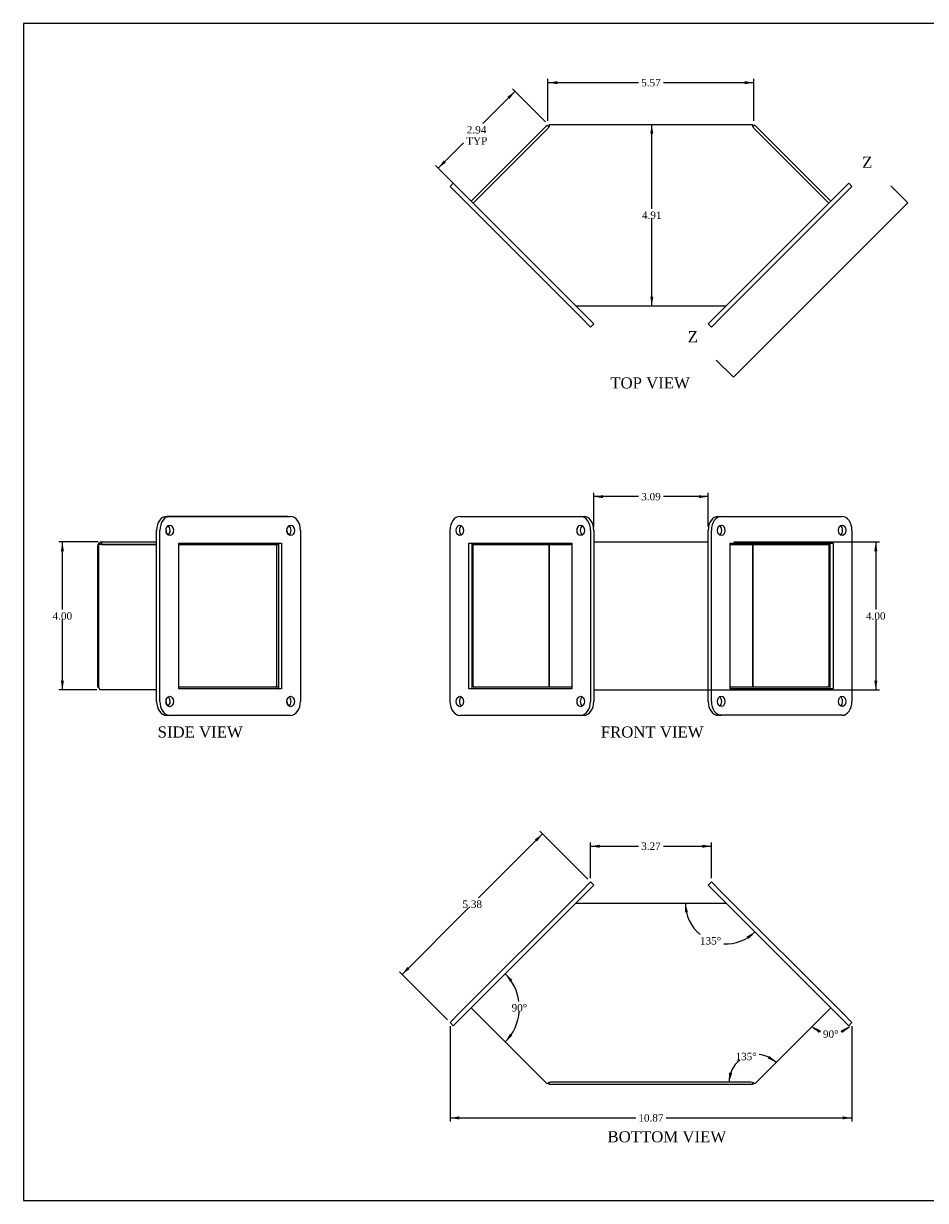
# Model space of a CAD drawing. Header units: inches. Extents: x 0.1 to 47.9, y -0.3 to 31.9.
# Tile 1 of 3: x 0.1 to 24.5, y 0.1 to 31.9. Entities that reach past the tile are written whole.
import ezdxf
from ezdxf.enums import TextEntityAlignment as Align
from ezdxf.lldxf.tags import DXFTag

# ---------------------------------------------------------------- set-up
doc = ezdxf.new("R2010")
doc.units = ezdxf.units.IN
doc.header["$MEASUREMENT"] = 0
for name, color, linetype in [('COM53003', 7, 'Continuous'), ('Default', 7, 'Continuous'), ('FLA00002', 7, 'Continuous')]:
    doc.layers.add(name, color=color, linetype=linetype)
doc.styles.add('SEACAD_Times_New_Roman', font='times.ttf')
tags = doc.linetypes.add('CENTER2', pattern=[1.125, 0.75, -0.125, 0.125, -0.125]).pattern_tags.tags
tags[10:11] = [DXFTag(74, 4), DXFTag(75, 0), DXFTag(340, '0'), DXFTag(46, 0.0), DXFTag(50, 0.0), DXFTag(44, 0.0), DXFTag(45, 0.0)]
tags[8:9] = [DXFTag(74, 4), DXFTag(75, 0), DXFTag(340, '0'), DXFTag(46, 0.0), DXFTag(50, 0.0), DXFTag(44, 0.0), DXFTag(45, 0.0)]
tags[6:7] = [DXFTag(74, 4), DXFTag(75, 0), DXFTag(340, '0'), DXFTag(46, 0.0), DXFTag(50, 0.0), DXFTag(44, 0.0), DXFTag(45, 0.0)]
tags[4:5] = [DXFTag(74, 4), DXFTag(75, 0), DXFTag(340, '0'), DXFTag(46, 0.0), DXFTag(50, 0.0), DXFTag(44, 0.0), DXFTag(45, 0.0)]
doc.dimstyles.new('HAMMOND_(STH_-_42x28)', dxfattribs={"dimtxt": 0.2, "dimasz": 0.25, "dimexe": 0.1, "dimexo": 0.1, "dimgap": 0.05, "dimtad": 0, "dimtih": 1, "dimtoh": 1, "dimzin": 0, "dimdsep": 46, "dimtxsty": 'SEACAD_Times_New_Roman', "dimblk1": '_SE_FILLED', "dimblk2": '_SE_FILLED', "dimsah": 1, "dimcen": 0.1, "dimadec": 0, "dimazin": 0, "dimtfac": 0.8, "dimtofl": 0, "dimtmove": 0, "dimatfit": 3, "dimfxl": 1, "dimtolj": 1, "dimtzin": 0, "dimarcsym": 0})

# ---------------------------------------------------------------- blocks, each defined once
blk = doc.blocks.new('SE1')
at = {"color": 7, "linetype": 'Continuous', "style": 'SEACAD_Times_New_Roman'}
blk.add_text('Z', height=0.3, dxfattribs=at).set_placement((18.062, 23.588), align=Align.TOP_LEFT)
blk = doc.blocks.new('SE2')
at = {"color": 7, "linetype": 'Continuous', "style": 'SEACAD_Times_New_Roman'}
blk.add_text('Z', height=0.3, dxfattribs=at).set_placement((22.778, 28.304), align=Align.TOP_LEFT)
blk = doc.blocks.new('SEANNOT_GROUP1')
at = {"linetype": 'Continuous'}
blk.add_hatch(color=7, dxfattribs=at).paths.add_polyline_path([(18.936, 22.728), (18.833, 22.802), (18.907, 22.698)])
at = {"color": 7, "linetype": 'Continuous'}
blk.add_lwpolyline([(19.295, 22.34), (18.833, 22.802)], dxfattribs=at)
blk = doc.blocks.new('SEANNOT_GROUP2')
at = {"linetype": 'Continuous'}
blk.add_hatch(color=7, dxfattribs=at).paths.add_polyline_path([(23.653, 27.444), (23.55, 27.518), (23.624, 27.415)])
at = {"color": 7, "linetype": 'Continuous'}
blk.add_lwpolyline([(24.012, 27.056), (23.55, 27.518)], dxfattribs=at)
blk = doc.blocks.new('SE')
at = {"layer": 'Default', "color": 7, "linetype": 'CENTER2'}
blk.add_line((19.295, 22.34), (24.012, 27.056), dxfattribs=at)
at = {"layer": 'Default'}
for name in ['SE2', 'SEANNOT_GROUP2', 'SE1', 'SEANNOT_GROUP1']:
    blk.add_blockref(name, (0, 0), dxfattribs=at)
blk = doc.blocks.new('SE3')
at = {"layer": 'COM53003', "color": 7, "linetype": 'Continuous'}
for p, q in [((12.257, 17.818), (12.257, 17.858)), ((12.257, 17.818), (14.924, 17.818)), ((14.276, 17.818), (14.312, 17.811)), ((15.521, 17.89), (18.613, 17.89)), ((19.21, 17.818), (21.877, 17.818)), ((19.822, 17.811), (19.858, 17.818)), ((21.877, 17.818), (21.877, 17.859)), ((12.229, 17.817), (12.257, 17.817)), ((12.257, 13.998), (12.257, 17.817)), ((12.257, 17.817), (14.282, 17.817)), ((14.314, 17.8), (14.314, 13.998)), ((14.316, 13.98), (14.316, 17.782)), ((19.818, 17.782), (19.818, 13.98)), ((19.82, 13.998), (19.82, 17.8)), ((19.853, 17.817), (21.877, 17.817)), ((21.877, 17.817), (21.877, 13.998)), ((21.906, 17.817), (21.877, 17.817)), ((14.924, 13.962), (12.282, 13.962)), ((14.363, 13.962), (14.323, 13.968)), ((14.924, 13.963), (14.357, 13.963)), ((15.521, 13.89), (18.613, 13.89)), ((19.777, 13.963), (19.21, 13.963)), ((21.852, 13.962), (19.21, 13.962)), ((19.812, 13.968), (19.771, 13.962))]:
    blk.add_line(p, q, dxfattribs=at)
for centre, radius, start, end in [((13.882, 17.737), 0.436, 5.8421, 9.7215), ((20.252, 17.737), 0.436, 170.2785, 174.1579), ((14.355, 13.994), 0.0413, 175.1989, 218.6703), ((19.779, 13.994), 0.0413, 321.3297, 4.8011)]:
    blk.add_arc(centre, radius, start, end, dxfattribs=at)
for centre, major_axis, start_param, end_param in [((12.282, 13.998), (0, 0.036), 1.570796, 3.141593), ((21.852, 13.998), (0, -0.036), 0, 1.570796)]:
    blk.add_ellipse(centre, major_axis=major_axis, ratio=0.707107, start_param=start_param, end_param=end_param, dxfattribs=at)
at = {"layer": 'FLA00002', "color": 7, "linetype": 'Continuous'}
for p, q in [((11.897, 18.577), (15.167, 18.577)), ((15.167, 18.577), (15.256, 18.577)), ((18.879, 18.578), (18.967, 18.578)), ((18.967, 18.578), (22.237, 18.578)), ((11.632, 13.577), (11.632, 18.202)), ((15.433, 18.202), (15.433, 13.577)), ((15.521, 18.202), (15.521, 13.577)), ((18.613, 13.578), (18.613, 18.203)), ((18.702, 13.578), (18.702, 18.203)), ((22.503, 18.203), (22.503, 13.578)), ((12.14, 13.921), (12.14, 17.858)), ((12.14, 17.858), (14.924, 17.858)), ((12.229, 13.921), (12.229, 17.858)), ((14.924, 17.858), (14.924, 13.921)), ((19.21, 13.922), (19.21, 17.859)), ((19.21, 17.859), (21.994, 17.859)), ((21.906, 17.859), (21.906, 13.922)), ((21.994, 17.859), (21.994, 13.922)), ((14.924, 13.921), (12.14, 13.921)), ((21.994, 13.922), (19.21, 13.922)), ((15.167, 13.202), (11.897, 13.202)), ((15.256, 13.202), (15.167, 13.202)), ((18.967, 13.203), (18.879, 13.203)), ((22.237, 13.203), (18.967, 13.203))]:
    blk.add_line(p, q, dxfattribs=at)
for centre, major_axis, start_param, end_param in [((11.897, 18.202), (0, 0.375), 0, 1.570796), ((15.167, 18.202), (0, -0.375), 1.570796, 3.141593), ((15.256, 18.202), (0, 0.375), 4.712389, 6.283185), ((18.879, 18.203), (0, -0.375), 3.141593, 4.712389), ((18.967, 18.203), (0, 0.375), 0, 1.570796), ((22.237, 18.203), (0, -0.375), 1.570796, 3.141593), ((11.985, 18.202), (0, -0.141), 3.602588, 5.82219), ((15.256, 18.202), (0, 0.141), 0.460995, 2.680597), ((18.879, 18.203), (0, -0.141), 0.460995, 2.680597), ((22.149, 18.203), (0, 0.141), 3.602588, 5.82219), ((11.985, 13.577), (0, -0.141), 3.602588, 5.82219), ((15.256, 13.577), (0, 0.141), 0.460995, 2.680597), ((18.879, 13.578), (0, -0.141), 0.460995, 2.680597), ((22.149, 13.578), (0, 0.141), 3.602588, 5.82219), ((11.897, 13.577), (0, 0.375), 1.570796, 3.141593), ((15.167, 13.577), (0, -0.375), 0, 1.570796), ((15.256, 13.577), (0, 0.375), 3.141593, 4.712389), ((18.879, 13.578), (0, -0.375), 4.712389, 6.283185), ((18.967, 13.578), (0, 0.375), 1.570796, 3.141593), ((22.237, 13.578), (0, -0.375), 0, 1.570796)]:
    blk.add_ellipse(centre, major_axis=major_axis, ratio=0.707107, start_param=start_param, end_param=end_param, dxfattribs=at)
for centre, major_axis in [((11.897, 18.202), (0, 0.141)), ((15.167, 18.202), (0, 0.141)), ((18.967, 18.203), (0, -0.141)), ((22.237, 18.203), (0, -0.141)), ((11.897, 13.577), (0, 0.141)), ((15.167, 13.577), (0, 0.141)), ((18.967, 13.578), (0, -0.141)), ((22.237, 13.578), (0, -0.141))]:
    blk.add_ellipse(centre, major_axis=major_axis, ratio=0.707107, dxfattribs=at)
blk = doc.blocks.new('SE6')
at = {"layer": 'COM53003', "color": 7, "linetype": 'Continuous'}
for p, q in [((15.035, 8.119), (15.029, 8.119)), ((15.035, 8.125), (19.1, 8.125)), ((15.035, 8.125), (15.035, 8.119)), ((19.1, 8.119), (19.1, 8.125)), ((19.106, 8.119), (19.1, 8.119)), ((14.263, 3.24), (12.206, 5.297)), ((21.928, 5.297), (19.871, 3.24)), ((14.298, 3.275), (14.263, 3.24)), ((14.312, 3.278), (14.312, 3.266)), ((14.316, 3.22), (14.316, 3.279)), ((19.818, 3.22), (14.316, 3.22)), ((14.363, 3.292), (19.771, 3.292)), ((19.818, 3.22), (19.818, 3.279)), ((19.822, 3.278), (19.822, 3.266)), ((19.837, 3.275), (19.871, 3.24))]:
    blk.add_line(p, q, dxfattribs=at)
for centre, radius, start, end in [((14.536, 3.025), 0.348, 134.3678, 141.8164), ((14.109, 4.087), 0.834, 282.7184, 287.6946), ((15.018, 3.711), 0.834, 211.4385, 212.2816), ((20.025, 4.087), 0.834, 252.3054, 257.2816), ((19.117, 3.711), 0.834, 327.7184, 328.5615), ((19.598, 3.025), 0.348, 38.1836, 45.6322)]:
    blk.add_arc(centre, radius, start, end, dxfattribs=at)
for points in [[(14.316, 3.22), (14.316, 3.22), (14.315, 3.225), (14.314, 3.24), (14.313, 3.252), (14.312, 3.266)], [(19.822, 3.266), (19.822, 3.252), (19.821, 3.24), (19.82, 3.225), (19.819, 3.22), (19.818, 3.22)]]:
    blk.add_open_spline(points, degree=3, knots=[0, 0, 0, 0, 0.5, 0.5, 1, 1, 1, 1], dxfattribs=at)
at = {"layer": 'FLA00002', "color": 7, "linetype": 'Continuous'}
for p, q in [((15.167, 8.435), (15.433, 8.7)), ((15.521, 8.612), (15.256, 8.347)), ((15.433, 8.7), (15.521, 8.612)), ((18.613, 8.612), (18.702, 8.7)), ((18.879, 8.347), (18.613, 8.612)), ((18.702, 8.7), (18.967, 8.435)), ((15.167, 8.435), (11.897, 5.165)), ((15.256, 8.347), (11.985, 5.076)), ((22.149, 5.076), (18.879, 8.347)), ((22.237, 5.165), (18.967, 8.435)), ((11.632, 4.899), (11.897, 5.165)), ((22.237, 5.165), (22.503, 4.899)), ((11.72, 4.811), (11.632, 4.899)), ((11.985, 5.076), (11.72, 4.811)), ((22.414, 4.811), (22.149, 5.076)), ((22.503, 4.899), (22.414, 4.811))]:
    blk.add_line(p, q, dxfattribs=at)
blk = doc.blocks.new('SE7')
at = {"layer": 'COM53003', "color": 7, "linetype": 'Continuous'}
for p, q in [((12.206, 27.1), (14.263, 29.157)), ((14.276, 29.069), (12.257, 27.049)), ((14.263, 29.157), (14.303, 29.117)), ((14.316, 29.177), (19.818, 29.177)), ((19.871, 29.157), (19.831, 29.117)), ((21.877, 27.049), (19.858, 29.069)), ((19.871, 29.157), (21.928, 27.1)), ((15.029, 24.278), (15.035, 24.278)), ((15.035, 24.278), (15.035, 24.272)), ((15.035, 24.272), (19.1, 24.272)), ((19.1, 24.272), (19.1, 24.278)), ((19.1, 24.278), (19.106, 24.278))]:
    blk.add_line(p, q, dxfattribs=at)
for centre, start, end in [((15.018, 28.686), 147.7184, 152.6946), ((14.109, 28.31), 76.4385, 76.9771), ((19.117, 28.686), 27.3054, 32.2816), ((20.025, 28.31), 103.0229, 103.5615)]:
    blk.add_arc(centre, 0.834, start, end, dxfattribs=at)
for points in [[(14.316, 29.177), (14.316, 29.177), (14.315, 29.173), (14.314, 29.157), (14.313, 29.145), (14.312, 29.132)], [(19.822, 29.132), (19.822, 29.145), (19.821, 29.157), (19.82, 29.173), (19.819, 29.177), (19.818, 29.177)]]:
    blk.add_open_spline(points, degree=3, knots=[0, 0, 0, 0, 0.5, 0.5, 1, 1, 1, 1], dxfattribs=at)
at = {"layer": 'FLA00002', "color": 7, "linetype": 'Continuous'}
for p, q in [((11.632, 27.498), (11.72, 27.586)), ((11.897, 27.233), (11.632, 27.498)), ((11.72, 27.586), (11.985, 27.321)), ((22.149, 27.321), (22.414, 27.586)), ((22.503, 27.498), (22.237, 27.233)), ((22.414, 27.586), (22.503, 27.498)), ((11.897, 27.233), (15.167, 23.962)), ((11.985, 27.321), (15.256, 24.051)), ((18.879, 24.051), (22.149, 27.321)), ((18.967, 23.962), (22.237, 27.233)), ((15.433, 23.697), (15.167, 23.962)), ((15.256, 24.051), (15.521, 23.785)), ((18.613, 23.785), (18.879, 24.051)), ((18.967, 23.962), (18.702, 23.697)), ((15.521, 23.785), (15.433, 23.697)), ((18.702, 23.697), (18.613, 23.785))]:
    blk.add_line(p, q, dxfattribs=at)
blk = doc.blocks.new('SE8')
at = {"layer": 'COM53003', "color": 7, "linetype": 'Continuous'}
for p, q in [((2.191, 17.817), (2.153, 17.869)), ((2.216, 17.818), (2.213, 17.817)), ((2.216, 17.89), (3.699, 17.89)), ((2.216, 17.818), (2.216, 17.89)), ((2.216, 17.818), (3.699, 17.818)), ((4.296, 17.818), (6.991, 17.818)), ((2.128, 17.782), (2.108, 17.782)), ((2.108, 13.963), (2.108, 17.782)), ((2.128, 17.817), (2.128, 13.998)), ((3.699, 17.817), (2.128, 17.817)), ((6.941, 17.782), (6.941, 13.998)), ((2.108, 13.963), (2.133, 13.963)), ((3.699, 13.89), (2.18, 13.89)), ((6.991, 13.962), (4.296, 13.962))]:
    blk.add_line(p, q, dxfattribs=at)
for centre, radius, start, end in [((2.216, 17.782), 0.108, 125.6044, 180), ((2.216, 17.782), 0.108, 90, 125.6044), ((6.905, 17.782), 0.036, 0, 90), ((6.905, 17.782), 0.108, 37.3578, 45.4765), ((2.255, 13.996), 0.127, 179.3107, 222.6028), ((6.905, 13.998), 0.036, 270, 0), ((6.905, 13.998), 0.108, 315.2751, 322.6422)]:
    blk.add_arc(centre, radius, start, end, dxfattribs=at)
blk.add_open_spline([(2.18, 13.89), (2.177, 13.89), (2.173, 13.891), (2.166, 13.898), (2.163, 13.903), (2.161, 13.91)], degree=3, knots=[0, 0, 0, 0, 0.5, 0.5, 1, 1, 1, 1], dxfattribs=at)
at = {"layer": 'FLA00002', "color": 7, "linetype": 'Continuous'}
for p, q in [((7.234, 18.578), (3.964, 18.578)), ((3.964, 18.577), (4.052, 18.577)), ((4.052, 18.577), (7.323, 18.577)), ((7.234, 18.578), (7.323, 18.578)), ((3.699, 18.203), (3.699, 18.202)), ((3.699, 13.577), (3.699, 18.202)), ((3.787, 13.577), (3.787, 18.202)), ((7.588, 18.202), (7.588, 13.577)), ((4.296, 13.921), (4.296, 17.858)), ((4.296, 17.858), (7.079, 17.858)), ((6.991, 17.858), (6.991, 13.921)), ((7.079, 17.858), (7.079, 13.921)), ((7.079, 13.921), (4.296, 13.921)), ((6.982, 13.922), (6.991, 13.922)), ((4.052, 13.202), (3.964, 13.202)), ((7.323, 13.202), (4.052, 13.202))]:
    blk.add_line(p, q, dxfattribs=at)
for centre, major_axis, start_param, end_param in [((3.964, 18.203), (0, 0.375), 0, 1.570796), ((3.964, 18.202), (0, -0.375), 3.141593, 4.712389), ((4.052, 18.202), (0, 0.375), 0, 1.570796), ((7.234, 18.203), (0, -0.375), 3.068547, 3.141593), ((7.323, 18.203), (0, 0.375), 4.712389, 6.283185), ((7.323, 18.202), (0, -0.375), 1.570796, 3.141593), ((4.052, 18.203), (0, -0.141), 4.715994, 5.82219), ((3.964, 18.202), (0, -0.141), 0.469011, 2.688581), ((3.964, 18.203), (0, 0.141), 3.602588, 4.708877), ((7.323, 18.203), (0, 0.141), 1.574402, 2.680597), ((7.234, 18.202), (0, 0.141), 3.610604, 5.830174), ((7.234, 18.203), (0, 0.141), 3.602588, 4.708877), ((3.964, 13.577), (0, -0.141), 0.469011, 2.688581), ((7.234, 13.577), (0, 0.141), 3.610604, 5.830174), ((3.964, 13.577), (0, -0.375), 4.712389, 6.283185), ((4.052, 13.577), (0, 0.375), 1.570796, 3.141593), ((4.052, 13.578), (0, -0.141), 4.715994, 5.82219), ((3.964, 13.578), (0, 0.141), 3.602588, 4.708877), ((7.323, 13.578), (0, 0.141), 1.574402, 2.680597), ((7.234, 13.578), (0, 0.141), 3.602588, 4.708877), ((7.323, 13.577), (0, -0.375), 0, 1.570796)]:
    blk.add_ellipse(centre, major_axis=major_axis, ratio=0.707107, start_param=start_param, end_param=end_param, dxfattribs=at)
for centre, major_axis in [((4.052, 18.202), (0, 0.141)), ((7.323, 18.202), (0, -0.141)), ((4.052, 13.577), (0, 0.141)), ((7.323, 13.577), (0, -0.141))]:
    blk.add_ellipse(centre, major_axis=major_axis, ratio=0.707107, dxfattribs=at)
blk = doc.blocks.new('DMBLK3849')
at = {"layer": 'Default', "linetype": 'Continuous', "transparency": 16777216}
for points in [[(17.131, 28.927), (17.089, 29.177), (17.047, 28.927)], [(17.131, 24.522), (17.047, 24.522), (17.089, 24.272)]]:
    blk.add_hatch(color=7, dxfattribs=at).paths.add_polyline_path(points)
at = {"layer": 'Default', "color": 7, "linetype": 'Continuous', "transparency": 16777216}
for p, q in [((17.089, 26.894), (17.089, 29.177)), ((17.089, 24.272), (17.089, 26.624))]:
    blk.add_line(p, q, dxfattribs=at)
at = {"layer": 'Default', "color": 7, "linetype": 'Continuous', "transparency": 16777216, "style": 'SEACAD_Times_New_Roman'}
blk.add_text('4.91', height=0.2, dxfattribs=at).set_placement((16.824, 26.824), align=Align.TOP_LEFT)
blk = doc.blocks.new('_SE_FILLED')
at = {"color": 0}
blk.add_line((0, 0), (-1, 0), dxfattribs=at)
blk.add_solid([(0, 0), (-1, -0.1665), (-1, 0.1665), (0, 0)], dxfattribs=at)
blk = doc.blocks.new('DMBLK3850')
at = {"layer": 'Default', "linetype": 'Continuous', "transparency": 16777216}
for points in [[(14.532, 30.347), (14.282, 30.306), (14.532, 30.264)], [(19.602, 30.347), (19.602, 30.264), (19.852, 30.306)]]:
    blk.add_hatch(color=7, dxfattribs=at).paths.add_polyline_path(points)
at = {"layer": 'Default', "color": 7, "linetype": 'Continuous', "transparency": 16777216}
for p, q in [((14.282, 29.277), (14.282, 30.406)), ((14.282, 30.306), (16.732, 30.306)), ((17.403, 30.306), (19.852, 30.306)), ((19.852, 29.277), (19.852, 30.406))]:
    blk.add_line(p, q, dxfattribs=at)
at = {"layer": 'Default', "color": 7, "linetype": 'Continuous', "transparency": 16777216, "style": 'SEACAD_Times_New_Roman'}
blk.add_text('5.57', height=0.2, dxfattribs=at).set_placement((16.802, 30.406), align=Align.TOP_LEFT)
blk = doc.blocks.new('DMBLK3851')
at = {"layer": 'Default', "linetype": 'Continuous', "transparency": 16777216}
for points in [[(1.108, 17.64), (1.192, 17.64), (1.15, 17.89)], [(1.108, 14.14), (1.15, 13.89), (1.192, 14.14)]]:
    blk.add_hatch(color=7, dxfattribs=at).paths.add_polyline_path(points)
at = {"layer": 'Default', "color": 7, "linetype": 'Continuous', "transparency": 16777216}
for p, q in [((2.116, 17.89), (1.05, 17.89)), ((1.15, 16.06), (1.15, 17.89)), ((1.15, 13.89), (1.15, 15.79)), ((2.08, 13.89), (1.05, 13.89))]:
    blk.add_line(p, q, dxfattribs=at)
at = {"layer": 'Default', "color": 7, "linetype": 'Continuous', "transparency": 16777216, "style": 'SEACAD_Times_New_Roman'}
blk.add_text('4.00', height=0.2, dxfattribs=at).set_placement((0.885, 15.99), align=Align.TOP_LEFT)
blk = doc.blocks.new('DMBLK3852')
at = {"layer": 'Default', "linetype": 'Continuous', "transparency": 16777216}
for points in [[(23.189, 17.64), (23.147, 17.89), (23.105, 17.64)], [(23.189, 14.14), (23.105, 14.14), (23.147, 13.89)]]:
    blk.add_hatch(color=7, dxfattribs=at).paths.add_polyline_path(points)
at = {"layer": 'Default', "color": 7, "linetype": 'Continuous', "transparency": 16777216}
for p, q in [((19.308, 17.89), (23.247, 17.89)), ((23.147, 17.89), (23.147, 16.06)), ((23.147, 15.79), (23.147, 13.89)), ((17.167, 13.89), (23.247, 13.89))]:
    blk.add_line(p, q, dxfattribs=at)
at = {"layer": 'Default', "color": 7, "linetype": 'Continuous', "transparency": 16777216, "style": 'SEACAD_Times_New_Roman'}
blk.add_text('4.00', height=0.2, dxfattribs=at).set_placement((22.882, 15.99), align=Align.TOP_LEFT)
blk = doc.blocks.new('DMBLK3853')
at = {"layer": 'Default', "linetype": 'Continuous', "transparency": 16777216}
for points in [[(20.222, 3.929), (20.45, 3.818), (20.27, 3.997)], [(19.181, 3.546), (19.18, 3.292), (19.263, 3.532)]]:
    blk.add_hatch(color=7, dxfattribs=at).paths.add_polyline_path(points)
at = {"layer": 'Default', "color": 7, "linetype": 'Continuous', "transparency": 16777216}
for start, end in [(127.8694, 180), (45, 84.4335)]:
    blk.add_arc((19.924, 3.292), 0.744, start, end, dxfattribs=at)
at = {"layer": 'Default', "color": 7, "linetype": 'Continuous', "transparency": 16777216, "style": 'SEACAD_Times_New_Roman'}
blk.add_text('135°', height=0.2, dxfattribs=at).set_placement((19.353, 4.08), align=Align.TOP_LEFT)
blk = doc.blocks.new('DMBLK3854')
at = {"layer": 'Default', "linetype": 'Continuous', "transparency": 16777216}
for points in [[(15.683, 9.706), (15.433, 9.664), (15.683, 9.622)], [(18.452, 9.706), (18.452, 9.622), (18.702, 9.664)]]:
    blk.add_hatch(color=7, dxfattribs=at).paths.add_polyline_path(points)
at = {"layer": 'Default', "color": 7, "linetype": 'Continuous', "transparency": 16777216}
for p, q in [((15.433, 8.8), (15.433, 9.764)), ((15.433, 9.664), (16.732, 9.664)), ((17.403, 9.664), (18.702, 9.664)), ((18.702, 8.8), (18.702, 9.764))]:
    blk.add_line(p, q, dxfattribs=at)
at = {"layer": 'Default', "color": 7, "linetype": 'Continuous', "transparency": 16777216, "style": 'SEACAD_Times_New_Roman'}
blk.add_text('3.27', height=0.2, dxfattribs=at).set_placement((16.802, 9.764), align=Align.TOP_LEFT)
blk = doc.blocks.new('DMBLK3855')
at = {"layer": 'Default', "linetype": 'Continuous', "transparency": 16777216}
for points in [[(11.882, 2.278), (11.882, 2.361), (11.632, 2.319)], [(22.253, 2.278), (22.503, 2.319), (22.253, 2.361)]]:
    blk.add_hatch(color=7, dxfattribs=at).paths.add_polyline_path(points)
at = {"layer": 'Default', "color": 7, "linetype": 'Continuous', "transparency": 16777216}
for p, q in [((11.632, 4.799), (11.632, 2.219)), ((22.503, 4.799), (22.503, 2.219)), ((11.632, 2.319), (16.656, 2.319)), ((17.478, 2.319), (22.503, 2.319))]:
    blk.add_line(p, q, dxfattribs=at)
at = {"layer": 'Default', "color": 7, "linetype": 'Continuous', "transparency": 16777216, "style": 'SEACAD_Times_New_Roman'}
blk.add_text('10.87', height=0.2, dxfattribs=at).set_placement((16.726, 2.419), align=Align.TOP_LEFT)
blk = doc.blocks.new('DMBLK3856')
at = {"layer": 'Default', "linetype": 'Continuous', "transparency": 16777216}
for points in [[(13.929, 9.851), (13.988, 9.792), (14.135, 9.998)], [(10.481, 6.403), (10.334, 6.197), (10.54, 6.344)]]:
    blk.add_hatch(color=7, dxfattribs=at).paths.add_polyline_path(points)
at = {"layer": 'Default', "color": 7, "linetype": 'Continuous', "transparency": 16777216}
for p, q in [((14.135, 9.998), (12.405, 8.267)), ((15.362, 8.771), (14.064, 10.069)), ((12.135, 7.997), (10.334, 6.197)), ((11.561, 4.97), (10.263, 6.268))]:
    blk.add_line(p, q, dxfattribs=at)
at = {"layer": 'Default', "color": 7, "linetype": 'Continuous', "transparency": 16777216, "style": 'SEACAD_Times_New_Roman'}
blk.add_text('5.38', height=0.2, dxfattribs=at).set_placement((11.969, 8.197), align=Align.TOP_LEFT)
blk = doc.blocks.new('DMBLK3858')
at = {"layer": 'Default', "linetype": 'Continuous', "transparency": 16777216}
for points in [[(15.771, 19.156), (15.521, 19.115), (15.771, 19.073)], [(18.363, 19.156), (18.363, 19.073), (18.613, 19.115)]]:
    blk.add_hatch(color=7, dxfattribs=at).paths.add_polyline_path(points)
at = {"layer": 'Default', "color": 7, "linetype": 'Continuous', "transparency": 16777216}
for p, q in [((15.521, 18.302), (15.521, 19.215)), ((16.732, 19.115), (15.521, 19.115)), ((18.613, 19.115), (17.403, 19.115)), ((18.613, 18.303), (18.613, 19.215))]:
    blk.add_line(p, q, dxfattribs=at)
at = {"layer": 'Default', "color": 7, "linetype": 'Continuous', "transparency": 16777216, "style": 'SEACAD_Times_New_Roman'}
blk.add_text('3.09', height=0.2, dxfattribs=at).set_placement((16.802, 19.215), align=Align.TOP_LEFT)
blk = doc.blocks.new('DMBLK3859')
at = {"layer": 'Default', "linetype": 'Continuous', "transparency": 16777216}
for points in [[(18.067, 7.882), (17.997, 8.125), (17.984, 7.872)], [(19.709, 7.158), (19.879, 7.346), (19.657, 7.223)]]:
    blk.add_hatch(color=7, dxfattribs=at).paths.add_polyline_path(points)
at = {"layer": 'Default', "color": 7, "linetype": 'Continuous', "transparency": 16777216}
for start, end in [(180, 230.322), (266.6156, 315)]:
    blk.add_arc((19.1, 8.125), 1.102, start, end, dxfattribs=at)
at = {"layer": 'Default', "color": 7, "linetype": 'Continuous', "transparency": 16777216, "style": 'SEACAD_Times_New_Roman'}
blk.add_text('135°', height=0.2, dxfattribs=at).set_placement((18.391, 7.207), align=Align.TOP_LEFT)
blk = doc.blocks.new('DMBLK3860')
at = {"layer": 'Default', "linetype": 'Continuous', "transparency": 16777216}
for points in [[(13.318, 6.052), (13.127, 6.218), (13.254, 5.999)], [(13.254, 4.595), (13.127, 4.376), (13.318, 4.542)]]:
    blk.add_hatch(color=7, dxfattribs=at).paths.add_polyline_path(points)
at = {"layer": 'Default', "color": 7, "linetype": 'Continuous', "transparency": 16777216}
for start, end in [(7.4988, 45), (315, 355.5972)]:
    blk.add_arc((12.206, 5.297), 1.303, start, end, dxfattribs=at)
at = {"layer": 'Default', "color": 7, "linetype": 'Continuous', "transparency": 16777216, "style": 'SEACAD_Times_New_Roman'}
blk.add_text('90°', height=0.2, dxfattribs=at).set_placement((13.298, 5.397), align=Align.TOP_LEFT)
blk = doc.blocks.new('DMBLK3861')
at = {"layer": 'Default', "linetype": 'Continuous', "transparency": 16777216}
for points in [[(21.654, 4.684), (21.425, 4.793), (21.606, 4.616)], [(22.251, 4.616), (22.432, 4.793), (22.203, 4.684)]]:
    blk.add_hatch(color=7, dxfattribs=at).paths.add_polyline_path(points)
at = {"layer": 'Default', "color": 7, "linetype": 'Continuous', "transparency": 16777216}
for start, end in [(225, 246.7627), (293.2373, 315)]:
    blk.add_arc((21.928, 5.297), 0.712, start, end, dxfattribs=at)
at = {"layer": 'Default', "color": 7, "linetype": 'Continuous', "transparency": 16777216, "style": 'SEACAD_Times_New_Roman'}
blk.add_text('90°', height=0.2, dxfattribs=at).set_placement((21.717, 4.685), align=Align.TOP_LEFT)
blk = doc.blocks.new('DMBLK3862')
at = {"layer": 'Default', "linetype": 'Continuous', "transparency": 16777216}
for points in [[(13.183, 29.923), (13.242, 29.864), (13.389, 30.07)], [(11.46, 28.2), (11.313, 27.994), (11.519, 28.141)]]:
    blk.add_hatch(color=7, dxfattribs=at).paths.add_polyline_path(points)
at = {"layer": 'Default', "color": 7, "linetype": 'Continuous', "transparency": 16777216}
for p, q in [((12.521, 29.202), (13.389, 30.07)), ((14.212, 29.247), (13.318, 30.141)), ((11.313, 27.994), (12.001, 28.682)), ((11.915, 27.392), (11.242, 28.064))]:
    blk.add_line(p, q, dxfattribs=at)
at = {"layer": 'Default', "color": 7, "linetype": 'Continuous', "transparency": 16777216, "style": 'SEACAD_Times_New_Roman'}
for s, p in [('2.94', (12.086, 29.132)), ('TYP', (12.071, 28.832))]:
    blk.add_text(s, height=0.2, dxfattribs=at).set_placement(p, align=Align.TOP_LEFT)
blk = doc.blocks.new('BORDER')
at = {"layer": 'Default', "color": 7, "linetype": 'Continuous'}
for p, q in [((0, 27.86), (-41.86, 27.86)), ((-41.86, 27.86), (-41.86, 0)), ((-41.86, 0), (0, 0))]:
    blk.add_line(p, q, dxfattribs=at)

msp = doc.modelspace()

# ---------------------------------------------------------------- block references
at = {"layer": 'Default', "color": 7, "xscale": 1.142, "yscale": 1.142, "zscale": 1.142}
msp.add_blockref('BORDER', (47.903, 0.088), dxfattribs=at)
at = {"layer": 'Default'}
for name in ['SE7', 'SE', 'SE8', 'SE3', 'SE6']:
    msp.add_blockref(name, (0, 0), dxfattribs=at)

# ---------------------------------------------------------------- texts
at = {"layer": 'Default', "color": 7, "linetype": 'Continuous', "style": 'SEACAD_Times_New_Roman'}
for s, p in [('TOP VIEW', (15.967, 22.339)), ('SIDE VIEW', (3.725, 12.902)), ('FRONT VIEW', (15.709, 12.902)), ('BOTTOM VIEW', (15.89, 1.961))]:
    msp.add_text(s, height=0.3, dxfattribs=at).set_placement(p, align=Align.TOP_LEFT)

# ---------------------------------------------------------------- dimensions: what is measured, and where the dimension line sits
at = {"layer": 'Default', "color": 7, "linetype": 'Continuous'}
for base, p1, p2, angle, text, picture, middle, dimtype in [((14.282, 30.306), (14.282, 29.177), (19.852, 29.177), 0, '\\A1;<>', 'DMBLK3850', (17.067, 30.306), 161), ((13.389, 30.07), (11.985, 27.321), (14.282, 29.177), 45, '\\A1;<>\\PTYP', 'DMBLK3862', (12.351, 29.032), 160), ((17.088912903, 24.271717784), (17.067176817, 24.271717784), (17.067176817, 29.176717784), 90, '\\A1;<>', 'DMBLK3849', (17.088912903, 26.724217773), 161), ((18.613, 19.115), (18.613, 18.203), (15.521, 18.202), 180.0185, '\\A1;<>', 'DMBLK3858', (17.067, 19.115), 161), ((1.15, 17.89), (2.18, 13.89), (2.216, 17.89), 90, '\\A1;<>', 'DMBLK3851', (1.15, 15.89), 160), ((23.147, 13.89), (19.208, 17.89), (17.067, 13.89), 90, '\\A1;<>', 'DMBLK3852', (23.147, 15.89), 160), ((14.135, 9.998), (15.433, 8.7), (11.632, 4.899), 225, '\\A1;<>', 'DMBLK3856', (12.235, 8.097), 161), ((15.433, 9.664), (15.433, 8.7), (18.702, 8.7), 360, '\\A1;<>', 'DMBLK3854', (17.067, 9.664), 161), ((11.632, 2.319), (11.632, 4.899), (22.503, 4.899), 360, '\\A1;<>', 'DMBLK3855', (17.067, 2.319), 161)]:
    dim = msp.add_linear_dim(base=base, p1=p1, p2=p2, angle=angle, text=text, dimstyle='HAMMOND_(STH_-_42x28)', dxfattribs=at)
    dim.commit()
    dim.dimension.update_dxf_attribs({"geometry": picture, "text_midpoint": middle, "dimtype": dimtype})
for base, line1, line2, picture, middle in [((13.509, 5.297), ((12.206, 5.297), (15.256, 8.347)), ((12.206, 5.297), (14.263, 3.24)), 'DMBLK3860', (13.509, 5.297)), ((18.678, 7.107), ((19.1, 8.125), (15.035, 8.125)), ((19.1, 8.125), (22.149, 5.076)), 'DMBLK3859', (18.678, 7.107)), ((19.639, 3.98), ((19.924, 3.292), (21.928, 5.297)), ((19.924, 3.292), (14.363, 3.292)), 'DMBLK3853', (19.639, 3.98)), ((21.928, 4.585), ((21.928, 5.297), (22.414, 4.811)), ((21.928, 5.297), (19.871, 3.24)), 'DMBLK3861', (21.928, 4.585))]:
    dim = msp.add_angular_dim_2l(base=base, line1=line1, line2=line2, text='\\A1;<>', dimstyle='HAMMOND_(STH_-_42x28)', dxfattribs=at)
    dim.commit()
    dim.dimension.update_dxf_attribs({"geometry": picture, "text_midpoint": middle, "dimtype": 162})

doc.saveas('drawing.dxf')
